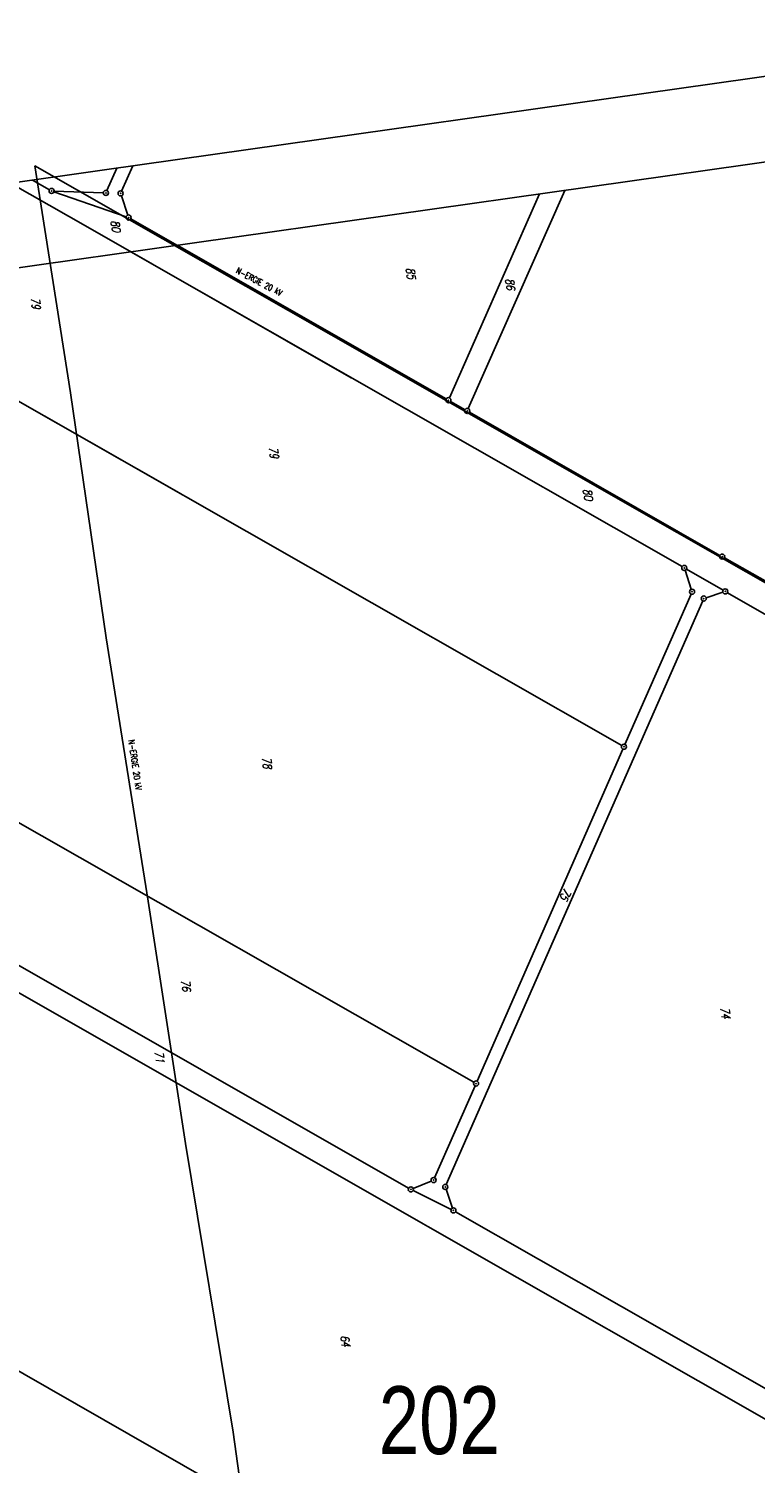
# Model space of a CAD drawing. Extents: x 446388 to 447135, y 445359 to 446567.
# Tile 79 of 80: x 446660 to 446874, y 446143 to 446567. Entities that reach past the tile are written whole.
import ezdxf

# ---------------------------------------------------------------- set-up
doc = ezdxf.new("R2010")
doc.units = 0
doc.header["$LTSCALE"] = 2
doc.header["$MEASUREMENT"] = 0
doc.linetypes.add('AUSGEZOGEN', pattern=[0])
doc.layers.get('0').update_dxf_attribs({"linetype": 'AUSGEZOGEN'})
for name, color, linetype in [('201-FLSTNR', 8, 'AUSGEZOGEN'), ('201-GRENZL', 8, 'AUSGEZOGEN'), ('201GRENZP', 8, 'AUSGEZOGEN'), ('202-FLSTNR', 8, 'AUSGEZOGEN'), ('202-GRENZL', 8, 'AUSGEZOGEN'), ('202-GRENZP', 8, 'AUSGEZOGEN'), ('FBRTOP', 250, 'AUSGEZOGEN'), ('Planeinteilung', 250, 'CONTINUOUS'), ('RAHMEN', 7, 'AUSGEZOGEN'), ('STROMLTG', 4, 'AUSGEZOGEN')]:
    doc.layers.add(name, color=color, linetype=linetype)
doc.styles.add('ROMANS', font='romans.shx', dxfattribs={"width": 0.8})
doc.styles.add('UNIR-H', font='unir_h.shx', dxfattribs={"width": 0.8})

# ---------------------------------------------------------------- blocks, each defined once
blk = doc.blocks.new('1135594')
for q in [(0, 594), (0, 0)]:
    blk.add_line((0, 297), q)
at = {"layer": 'RAHMEN'}
blk.add_line((25, 589), (25, 5), dxfattribs=at)
blk = doc.blocks.new('GST')
at = {"color": 0}
blk.add_circle((0, 0), 0.75, dxfattribs=at)
blk.add_point((0, 0), dxfattribs=at)

msp = doc.modelspace()

# ---------------------------------------------------------------- linework, layer by layer
at = {"layer": '201-GRENZL'}
for p, q in [((446682.63, 446518.79), (446685.55, 446525.39)), ((446686.96, 446518.64), (446690.24, 446526.05)), ((446676.98, 446507.97), (446654.22, 446520.95)), ((446660.73, 446521.87), (446665.66, 446519.06)), ((446667.02, 446518.45), (446688.32, 446511.09)), ((446667.06, 446518.66), (446681.58, 446518.13)), ((446686.9, 446517.24), (446688.79, 446511.56)), ((446676.98, 446507.97), (446754.7, 446463.59)), ((446753.33, 446474.12), (446689.68, 446510.48)), ((446704.62, 446429.23), (446581.65, 446499.42))]:
    msp.add_line(p, q, dxfattribs=at)
at = {"layer": '202-GRENZL'}
for p, q in [((446783.65, 446457.66), (446810.24, 446517.81)), ((446789.22, 446454.48), (446817.69, 446518.87)), ((446689.66, 446500.72), (446852.27, 446407.87)), ((446782.7, 446457.34), (446703.36, 446502.66)), ((446834.49, 446355.11), (446601.31, 446488.2)), ((446788.27, 446454.16), (446784, 446456.6)), ((446789.57, 446453.42), (446863.47, 446411.2)), ((446919.58, 446379.29), (446864.77, 446410.46)), ((446854.99, 446401.19), (446853.15, 446406.79)), ((446864.38, 446400.92), (446853.57, 446407.13)), ((446858.37, 446397.78), (446782.73, 446225.6)), ((446835.44, 446355.43), (446854.92, 446399.79)), ((446864.32, 446400.32), (446859.38, 446398.7)), ((446969.1, 446340.45), (446865.68, 446400.18)), ((446834.84, 446354.05), (446791.81, 446256.09)), ((446651.56, 446335.28), (446790.86, 446255.77)), ((446771.64, 446224.55), (446611.92, 446315.81)), ((446775.95, 446214), (446613.18, 446307.03)), ((446779.31, 446227.61), (446791.21, 446254.71)), ((446772.96, 446223.85), (446784.18, 446218.29)), ((446772.98, 446224.46), (446778.32, 446226.64)), ((446782.68, 446224.2), (446784.6, 446218.67)), ((446889.12, 446158.35), (446785.5, 446217.59)), ((446775.95, 446214), (446777.25, 446213.26)), ((446777.25, 446213.26), (446921.9, 446130.63)), ((446848.5, 446060.86), (446626.31, 446187.85))]:
    msp.add_line(p, q, dxfattribs=at)
at = {"layer": 'FBRTOP'}
for points in [[(446586.89, 446089.83, 0.000001), (446588.96, 446075.27, 0.000001), (446590.43, 446064.91, 0.000008), (446592.18, 446052.58, -0.000007), (446593.94, 446040.25, -0.00042)], [(446562.06, 446507.89), (446569.25, 446457.19, -0.000002), (446576.26, 446407.68, 0.000001), (446583.28, 446358.18, 0.000002), (446592.05, 446296.3, -0.000002), (446600.82, 446234.41, -0.000002), (446609.59, 446172.53, 0.000003), (446618.36, 446110.65, 0.000001), (446627.13, 446048.77, -0.000002), (446635.9, 445986.89, 0), (446649.17, 445893.31, 0), (446660.46, 445813.62), (446674.49, 445714.61, 0.000001), (446678.79, 445684.29, 0.000001), (446687.67, 445621.67)], [(446566.97, 446230.67, -0.000005), (446569.44, 446213.12, -0.000025)]]:
    msp.add_lwpolyline(points, format="xyb", dxfattribs=at)
at = {"layer": 'FBRTOP', "const_width": 0.5}
for points in [[(446559.09, 446507.47), (446566.28, 446456.77, -0.000002), (446573.29, 446407.26, 0.000001), (446580.31, 446357.76, 0.000002), (446589.08, 446295.88, -0.000002), (446597.85, 446233.99, -0.000002), (446606.62, 446172.11, 0.000003), (446615.39, 446110.23, 0.000001), (446624.16, 446048.35, -0.000002), (446632.93, 445986.47, 0), (446646.2, 445892.89, 0), (446657.49, 445813.2), (446671.52, 445714.19, 0.000002), (446687.31, 445602.8, -0.000002), (446703.1, 445491.42), (446717.13, 445392.4, 0.000001), (446718.37, 445383.7, 0)], [(446531.37, 446503.54), (446538.55, 446452.84, -0.000002), (446545.57, 446403.33, 0.000001), (446552.59, 446353.83, 0.000002), (446561.36, 446291.95, -0.000002), (446570.13, 446230.06, -0.000002), (446578.9, 446168.18, 0.000003), (446587.67, 446106.3, 0.000001), (446596.44, 446044.42, -0.000002), (446605.21, 445982.54, 0), (446618.47, 445888.96, 0), (446629.77, 445809.27), (446643.8, 445710.26, 0.000002), (446659.59, 445598.87, -0.000002), (446675.38, 445487.49), (446689.41, 445388.48, 0.000001), (446690.64, 445379.77, 0)]]:
    msp.add_lwpolyline(points, format="xyb", dxfattribs=at)
at = {"layer": 'STROMLTG', "flags": 128}
for points in [[(446661.4, 446526.06), (446671.86, 446459.12), (446682.37, 446386.82), (446694.76, 446309.15), (446705.81, 446237.75), (446719.92, 446152.58), (446727.45, 446097.85), (446737.65, 446032.07)], [(446933.63, 446370.75), (446840.33, 446423.97), (446748.75, 446476.26), (446661.4, 446526.06)]]:
    msp.add_lwpolyline(points, dxfattribs=at)

# ---------------------------------------------------------------- block references
at = {"layer": '201GRENZP', "rotation": 277.4163262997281}
for p in [(446666.31, 446518.69), (446682.33, 446518.1), (446686.66, 446517.95), (446689.03, 446510.85)]:
    msp.add_blockref('GST', p, dxfattribs=at)
at = {"layer": '202-GRENZP', "rotation": 278.0670474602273}
for p in [(446783.35, 446456.97), (446788.92, 446453.79), (446864.12, 446410.83), (446852.92, 446407.5), (446855.22, 446400.48), (446865.03, 446400.55), (446858.67, 446398.47), (446835.14, 446354.74), (446791.51, 446255.4), (446779.01, 446226.92), (446772.29, 446224.18), (446782.43, 446224.91), (446784.85, 446217.96)]:
    msp.add_blockref('GST', p, dxfattribs=at)
at = {"layer": 'Planeinteilung', "linetype": 'Continuous', "rotation": 278.0670474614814}
msp.add_blockref('1135594', (446387.84, 446483.19), dxfattribs=at)

# ---------------------------------------------------------------- texts
at = {"layer": '201-FLSTNR', "style": 'ROMANS', "oblique": 15, "width": 0.8}
for s, p in [('80', (446683.78, 446509.92)), ('79', (446660.17, 446487.18))]:
    msp.add_text(s, height=2.5, rotation=277.4163, dxfattribs=at).set_placement(p)
at = {"layer": '202-FLSTNR', "style": 'ROMANS', "oblique": 15, "width": 0.8}
for s, rotation, p in [('85', 278.067, (446770.81, 446495.95)), ('86', 278.067, (446800.13, 446492.78)), ('79', 278.067, (446730.38, 446443.12)), ('80', 278.067, (446823.06, 446430.72)), ('78', 278.067, (446728.37, 446351.61)), ('75', 243.5149, (446817.69, 446313.38)), ('76', 278.067, (446704.46, 446285.92)), ('74', 278.067, (446863.56, 446277.84)), ('71', 278.067, (446696.66, 446264.82)), ('64', 278.067, (446751.48, 446181.04))]:
    msp.add_text(s, height=2.5, rotation=rotation, dxfattribs=at).set_placement(p)
at = {"layer": 'Planeinteilung', "linetype": 'Continuous', "style": 'UNIR-H', "width": 0.8}
msp.add_text('202', height=20, dxfattribs=at).set_placement((446762.84, 446146.09))
at = {"layer": 'STROMLTG', "style": 'ROMANS', "width": 0.8}
for rotation, p in [(332.3395, (446720.5, 446494.59)), (278.5052, (446688.96, 446356.63))]:
    msp.add_text('N-ERGIE 20 kV', height=1.8, rotation=rotation, dxfattribs=at).set_placement(p)

doc.saveas('drawing.dxf')
